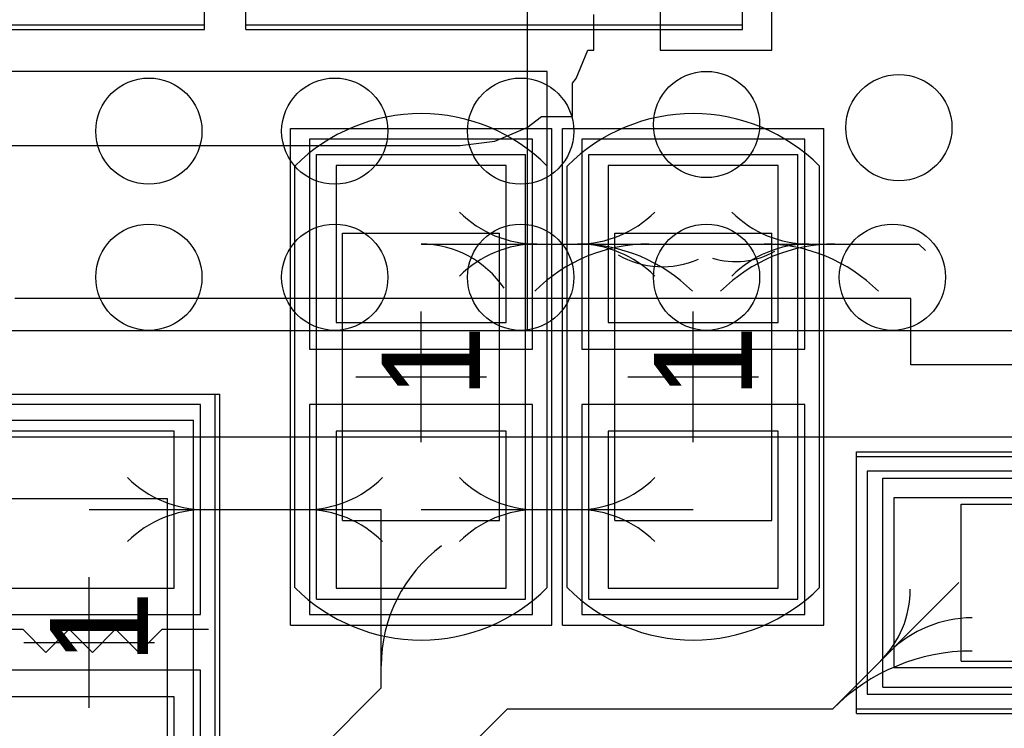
# Model space of a CAD drawing. Extents: x 772.2 to 790.5, y 469.3 to 499.1.
# Tile 10 of 20: x 782.1 to 785.8, y 482.8 to 485.5. Entities that reach past the tile are written whole.
import ezdxf

# ---------------------------------------------------------------- set-up
doc = ezdxf.new("R2010")
doc.units = 0
doc.layers.get('0').update_dxf_attribs({"linetype": 'CONTINUOUS'})
for name, color, linetype in [('BOTTOMLAYER', 5, 'CONTINUOUS'), ('BOTTOMOVERLAY', 54, 'CONTINUOUS'), ('MECHANICAL15', 56, 'CONTINUOUS'), ('MECHANICAL16', 56, 'CONTINUOUS'), ('MIDLAYER1', 16, 'CONTINUOUS'), ('MIDLAYER2', 76, 'CONTINUOUS'), ('MULTILAYER', 9, 'CONTINUOUS'), ('TOPLAYER', 1, 'CONTINUOUS'), ('TOPOVERLAY', 2, 'CONTINUOUS'), ('TOPPASTE', 8, 'CONTINUOUS'), ('TOPSOLDER', 216, 'CONTINUOUS')]:
    doc.layers.add(name, color=color, linetype=linetype)

# ---------------------------------------------------------------- blocks, each defined once
blk = doc.blocks.new('0402R_27')
at = {"layer": 'MECHANICAL15'}
for p, q in [((0.850001, 0.399999), (-0.850001, 0.399999)), ((-0.850001, 0.399999), (-0.850001, -0.399999)), ((0.850001, 0.399999), (0.850001, -0.399999)), ((0.850001, -0.399999), (-0.850001, -0.399999))]:
    blk.add_line(p, q, dxfattribs=at)
at = {"layer": 'MECHANICAL16'}
for p, q in [((0.950001, 0.499999), (-0.950001, 0.499999)), ((-0.950001, 0.499999), (-0.950001, -0.499999)), ((0.950001, 0.499999), (0.950001, -0.499999)), ((0.549999, 0.299999), (-0.549999, 0.299999)), ((-0.549999, 0.299999), (-0.549999, -0.299999)), ((0.549999, 0.299999), (0.549999, -0.299999)), ((0, 0.249999), (0, -0.249999)), ((0.249999, 0), (-0.249999, 0)), ((0.549999, -0.299999), (-0.549999, -0.299999)), ((0.950001, -0.499999), (-0.950001, -0.499999))]:
    blk.add_line(p, q, dxfattribs=at)
at = {"layer": 'TOPLAYER'}
for p, q in [((-0.208001, 0.325001), (-0.807999, 0.325001)), ((-0.807999, 0.325001), (-0.807999, -0.325001)), ((-0.208001, -0.325001), (-0.208001, 0.325001)), ((0.807999, 0.325001), (0.208001, 0.325001)), ((0.208001, 0.325001), (0.208001, -0.325001)), ((0.807999, -0.325001), (0.807999, 0.325001)), ((-0.807999, -0.325001), (-0.208001, -0.325001)), ((0.208001, -0.325001), (0.807999, -0.325001))]:
    blk.add_line(p, q, dxfattribs=at)
at = {"layer": 'TOPOVERLAY'}
for p, q in [((-0.950001, 0.4826), (-0.950001, -0.4826)), ((0.950001, 0.4826), (-0.950001, 0.4826)), ((0.950001, 0.4826), (0.950001, -0.4826)), ((0.950001, -0.4826), (-0.950001, -0.4826))]:
    blk.add_line(p, q, dxfattribs=at)
at = {"layer": 'TOPPASTE'}
for p, q in [((-0.208001, 0.325001), (-0.807999, 0.325001)), ((-0.807999, 0.325001), (-0.807999, -0.325001)), ((-0.208001, -0.325001), (-0.208001, 0.325001)), ((0.807999, 0.325001), (0.208001, 0.325001)), ((0.208001, 0.325001), (0.208001, -0.325001)), ((0.807999, -0.325001), (0.807999, 0.325001)), ((-0.807999, -0.325001), (-0.208001, -0.325001)), ((0.208001, -0.325001), (0.807999, -0.325001))]:
    blk.add_line(p, q, dxfattribs=at)
at = {"layer": 'TOPSOLDER'}
for p, q in [((-0.106401, 0.426601), (-0.909599, 0.426601)), ((-0.909599, 0.426601), (-0.909599, -0.426601)), ((-0.106401, -0.426601), (-0.106401, 0.426601)), ((0.909599, 0.426601), (0.106401, 0.426601)), ((0.106401, 0.426601), (0.106401, -0.426601)), ((0.909599, -0.426601), (0.909599, 0.426601)), ((-0.909599, -0.426601), (-0.106401, -0.426601)), ((0.106401, -0.426601), (0.909599, -0.426601))]:
    blk.add_line(p, q, dxfattribs=at)
at = {"layer": 'MECHANICAL15'}
blk.add_text('1', height=0.375001, dxfattribs=at).set_placement((-0.082133, -0.22496))
blk = doc.blocks.new('L0402_28')
at = {"layer": 'MECHANICAL15'}
for p, q in [((-0.850001, 0.399999), (0.850001, 0.399999)), ((-0.850001, 0.399999), (-0.850001, -0.399999)), ((0.850001, 0.399999), (0.850001, -0.399999)), ((-0.850001, -0.399999), (0.850001, -0.399999))]:
    blk.add_line(p, q, dxfattribs=at)
at = {"layer": 'MECHANICAL16'}
for p, q in [((-0.950001, 0.499999), (0.950001, 0.499999)), ((-0.950001, 0.499999), (-0.950001, -0.499999)), ((0.950001, 0.499999), (0.950001, -0.499999)), ((-0.549999, 0.299999), (0.549999, 0.299999)), ((-0.549999, 0.299999), (-0.549999, -0.299999)), ((0.549999, 0.299999), (0.549999, -0.299999)), ((0, 0.249999), (0, -0.249999)), ((-0.249999, 0), (0.249999, 0)), ((-0.549999, -0.299999), (0.549999, -0.299999)), ((-0.950001, -0.499999), (0.950001, -0.499999))]:
    blk.add_line(p, q, dxfattribs=at)
at = {"layer": 'TOPLAYER'}
for p, q in [((-0.208001, 0.325001), (-0.807999, 0.325001)), ((-0.807999, 0.325001), (-0.807999, -0.325001)), ((-0.208001, -0.325001), (-0.208001, 0.325001)), ((0.807999, 0.325001), (0.208001, 0.325001)), ((0.208001, 0.325001), (0.208001, -0.325001)), ((0.807999, -0.325001), (0.807999, 0.325001)), ((-0.807999, -0.325001), (-0.208001, -0.325001)), ((0.208001, -0.325001), (0.807999, -0.325001))]:
    blk.add_line(p, q, dxfattribs=at)
at = {"layer": 'TOPOVERLAY'}
for p, q in [((-0.950001, 0.4826), (-0.950001, -0.4826)), ((-0.950001, 0.4826), (0.950001, 0.4826)), ((0.0508, 0.4572), (0.0508, 0.254)), ((0.950001, 0.4826), (0.950001, -0.4826)), ((0.0508, 0.254), (-0.0381, 0.1651)), ((-0.0381, 0.1651), (0.0508, 0.0762)), ((0.0508, 0.0762), (-0.0381, -0.0127)), ((-0.0381, -0.0127), (0.0508, -0.1016)), ((0.0508, -0.1016), (-0.0381, -0.1905)), ((-0.0381, -0.1905), (0.0508, -0.2794)), ((0.0508, -0.2794), (0.0508, -0.4572)), ((-0.950001, -0.4826), (0.950001, -0.4826))]:
    blk.add_line(p, q, dxfattribs=at)
at = {"layer": 'TOPPASTE'}
for p, q in [((-0.208001, 0.325001), (-0.807999, 0.325001)), ((-0.807999, 0.325001), (-0.807999, -0.325001)), ((-0.208001, -0.325001), (-0.208001, 0.325001)), ((0.807999, 0.325001), (0.208001, 0.325001)), ((0.208001, 0.325001), (0.208001, -0.325001)), ((0.807999, -0.325001), (0.807999, 0.325001)), ((-0.807999, -0.325001), (-0.208001, -0.325001)), ((0.208001, -0.325001), (0.807999, -0.325001))]:
    blk.add_line(p, q, dxfattribs=at)
at = {"layer": 'TOPSOLDER'}
for p, q in [((-0.106401, 0.426601), (-0.909599, 0.426601)), ((-0.909599, 0.426601), (-0.909599, -0.426601)), ((-0.106401, -0.426601), (-0.106401, 0.426601)), ((0.909599, 0.426601), (0.106401, 0.426601)), ((0.106401, 0.426601), (0.106401, -0.426601)), ((0.909599, -0.426601), (0.909599, 0.426601)), ((-0.909599, -0.426601), (-0.106401, -0.426601)), ((0.106401, -0.426601), (0.909599, -0.426601))]:
    blk.add_line(p, q, dxfattribs=at)
at = {"layer": 'MECHANICAL15'}
blk.add_text('1', height=0.375001, dxfattribs=at).set_placement((-0.082133, -0.22496))
blk = doc.blocks.new('0402C_37')
at = {"layer": 'MECHANICAL15'}
for p, q in [((-0.850001, 0.399999), (0.850001, 0.399999)), ((-0.850001, 0.399999), (-0.850001, -0.399999)), ((0.850001, 0.399999), (0.850001, -0.399999)), ((-0.850001, -0.399999), (0.850001, -0.399999))]:
    blk.add_line(p, q, dxfattribs=at)
at = {"layer": 'MECHANICAL16'}
for p, q in [((-0.950001, 0.499999), (0.950001, 0.499999)), ((-0.950001, 0.499999), (-0.950001, -0.499999)), ((0.950001, 0.499999), (0.950001, -0.499999)), ((-0.549999, 0.299999), (0.549999, 0.299999)), ((-0.549999, 0.299999), (-0.549999, -0.299999)), ((0.549999, 0.299999), (0.549999, -0.299999)), ((0, 0.249999), (0, -0.249999)), ((-0.249999, 0), (0.249999, 0)), ((-0.549999, -0.299999), (0.549999, -0.299999)), ((-0.950001, -0.499999), (0.950001, -0.499999))]:
    blk.add_line(p, q, dxfattribs=at)
at = {"layer": 'TOPLAYER'}
for p, q in [((-0.208001, 0.325001), (-0.807999, 0.325001)), ((-0.807999, 0.325001), (-0.807999, -0.325001)), ((-0.208001, -0.325001), (-0.208001, 0.325001)), ((0.807999, 0.325001), (0.208001, 0.325001)), ((0.208001, 0.325001), (0.208001, -0.325001)), ((0.807999, -0.325001), (0.807999, 0.325001)), ((-0.807999, -0.325001), (-0.208001, -0.325001)), ((0.208001, -0.325001), (0.807999, -0.325001))]:
    blk.add_line(p, q, dxfattribs=at)
at = {"layer": 'TOPOVERLAY'}
for p, q in [((-0.806265, 0.4826), (-0.807319, 0.481546)), ((-0.806265, 0.4826), (0.806265, 0.4826)), ((0.806265, 0.4826), (0.807316, 0.481548)), ((-0.806262, -0.4826), (0.806262, -0.4826))]:
    blk.add_line(p, q, dxfattribs=at)
for centre, radius, start, end in [((-0.325768, -0.000003), 0.68101, 135.000184, 225.125), ((0.325765, -0.000003), 0.681015, -45.125, 44.999816)]:
    blk.add_arc(centre, radius, start, end, dxfattribs=at)
at = {"layer": 'TOPPASTE'}
for p, q in [((-0.208001, 0.325001), (-0.807999, 0.325001)), ((-0.807999, 0.325001), (-0.807999, -0.325001)), ((-0.208001, -0.325001), (-0.208001, 0.325001)), ((0.807999, 0.325001), (0.208001, 0.325001)), ((0.208001, 0.325001), (0.208001, -0.325001)), ((0.807999, -0.325001), (0.807999, 0.325001)), ((-0.807999, -0.325001), (-0.208001, -0.325001)), ((0.208001, -0.325001), (0.807999, -0.325001))]:
    blk.add_line(p, q, dxfattribs=at)
at = {"layer": 'TOPSOLDER'}
for p, q in [((-0.106401, 0.426601), (-0.909599, 0.426601)), ((-0.909599, 0.426601), (-0.909599, -0.426601)), ((-0.106401, -0.426601), (-0.106401, 0.426601)), ((0.909599, 0.426601), (0.106401, 0.426601)), ((0.106401, 0.426601), (0.106401, -0.426601)), ((0.909599, -0.426601), (0.909599, 0.426601)), ((-0.909599, -0.426601), (-0.106401, -0.426601)), ((0.106401, -0.426601), (0.909599, -0.426601))]:
    blk.add_line(p, q, dxfattribs=at)
at = {"layer": 'MECHANICAL15'}
blk.add_text('1', height=0.375001, dxfattribs=at).set_placement((-0.082133, -0.22496))
blk = doc.blocks.new('0402C_41')
at = {"layer": 'MECHANICAL15'}
for p, q in [((-0.850001, 0.399999), (0.850001, 0.399999)), ((-0.850001, 0.399999), (-0.850001, -0.399999)), ((0.850001, 0.399999), (0.850001, -0.399999)), ((-0.850001, -0.399999), (0.850001, -0.399999))]:
    blk.add_line(p, q, dxfattribs=at)
at = {"layer": 'MECHANICAL16'}
for p, q in [((-0.950001, 0.499999), (0.950001, 0.499999)), ((-0.950001, 0.499999), (-0.950001, -0.499999)), ((0.950001, 0.499999), (0.950001, -0.499999)), ((-0.549999, 0.299999), (0.549999, 0.299999)), ((-0.549999, 0.299999), (-0.549999, -0.299999)), ((0.549999, 0.299999), (0.549999, -0.299999)), ((0, 0.249999), (0, -0.249999)), ((-0.249999, 0), (0.249999, 0)), ((-0.549999, -0.299999), (0.549999, -0.299999)), ((-0.950001, -0.499999), (0.950001, -0.499999))]:
    blk.add_line(p, q, dxfattribs=at)
at = {"layer": 'TOPLAYER'}
for p, q in [((-0.208001, 0.325001), (-0.807999, 0.325001)), ((-0.807999, 0.325001), (-0.807999, -0.325001)), ((-0.208001, -0.325001), (-0.208001, 0.325001)), ((0.807999, 0.325001), (0.208001, 0.325001)), ((0.208001, 0.325001), (0.208001, -0.325001)), ((0.807999, -0.325001), (0.807999, 0.325001)), ((-0.807999, -0.325001), (-0.208001, -0.325001)), ((0.208001, -0.325001), (0.807999, -0.325001))]:
    blk.add_line(p, q, dxfattribs=at)
at = {"layer": 'TOPOVERLAY'}
for p, q in [((-0.806265, 0.4826), (-0.807319, 0.481546)), ((-0.806265, 0.4826), (0.806265, 0.4826)), ((0.806265, 0.4826), (0.807316, 0.481548)), ((-0.806262, -0.4826), (0.806262, -0.4826))]:
    blk.add_line(p, q, dxfattribs=at)
for centre, radius, start, end in [((-0.325768, -0.000003), 0.68101, 135.000184, 225.125), ((0.325765, -0.000003), 0.681015, -45.125, 44.999816)]:
    blk.add_arc(centre, radius, start, end, dxfattribs=at)
at = {"layer": 'TOPPASTE'}
for p, q in [((-0.208001, 0.325001), (-0.807999, 0.325001)), ((-0.807999, 0.325001), (-0.807999, -0.325001)), ((-0.208001, -0.325001), (-0.208001, 0.325001)), ((0.807999, 0.325001), (0.208001, 0.325001)), ((0.208001, 0.325001), (0.208001, -0.325001)), ((0.807999, -0.325001), (0.807999, 0.325001)), ((-0.807999, -0.325001), (-0.208001, -0.325001)), ((0.208001, -0.325001), (0.807999, -0.325001))]:
    blk.add_line(p, q, dxfattribs=at)
at = {"layer": 'TOPSOLDER'}
for p, q in [((-0.106401, 0.426601), (-0.909599, 0.426601)), ((-0.909599, 0.426601), (-0.909599, -0.426601)), ((-0.106401, -0.426601), (-0.106401, 0.426601)), ((0.909599, 0.426601), (0.106401, 0.426601)), ((0.106401, 0.426601), (0.106401, -0.426601)), ((0.909599, -0.426601), (0.909599, 0.426601)), ((-0.909599, -0.426601), (-0.106401, -0.426601)), ((0.106401, -0.426601), (0.909599, -0.426601))]:
    blk.add_line(p, q, dxfattribs=at)
at = {"layer": 'MECHANICAL15'}
blk.add_text('1', height=0.375001, dxfattribs=at).set_placement((-0.082133, -0.22496))
blk = doc.blocks.new('0402R_64')
at = {"layer": 'MECHANICAL15'}
for p, q in [((-0.850001, 0.399999), (-0.850001, -0.399999)), ((0.850001, 0.399999), (-0.850001, 0.399999)), ((0.850001, 0.399999), (0.850001, -0.399999)), ((0.850001, -0.399999), (-0.850001, -0.399999))]:
    blk.add_line(p, q, dxfattribs=at)
at = {"layer": 'MECHANICAL16'}
for p, q in [((-0.950001, 0.499999), (-0.950001, -0.499999)), ((0.950001, 0.499999), (-0.950001, 0.499999)), ((0.950001, 0.499999), (0.950001, -0.499999)), ((-0.549999, 0.299999), (-0.549999, -0.299999)), ((0.549999, 0.299999), (-0.549999, 0.299999)), ((0.549999, 0.299999), (0.549999, -0.299999)), ((0, 0.249999), (0, -0.249999)), ((0.249999, 0), (-0.249999, 0)), ((0.549999, -0.299999), (-0.549999, -0.299999)), ((0.950001, -0.499999), (-0.950001, -0.499999))]:
    blk.add_line(p, q, dxfattribs=at)
at = {"layer": 'TOPLAYER'}
for p, q in [((-0.208001, 0.325001), (-0.807999, 0.325001)), ((-0.807999, 0.325001), (-0.807999, -0.325001)), ((-0.208001, -0.325001), (-0.208001, 0.325001)), ((0.807999, 0.325001), (0.208001, 0.325001)), ((0.208001, 0.325001), (0.208001, -0.325001)), ((0.807999, -0.325001), (0.807999, 0.325001)), ((-0.807999, -0.325001), (-0.208001, -0.325001)), ((0.208001, -0.325001), (0.807999, -0.325001))]:
    blk.add_line(p, q, dxfattribs=at)
at = {"layer": 'TOPOVERLAY'}
for p, q in [((0.950001, 0.4826), (-0.950001, 0.4826)), ((-0.950001, 0.4826), (-0.950001, -0.4826)), ((0.950001, 0.4826), (0.950001, -0.4826)), ((0.950001, -0.4826), (-0.950001, -0.4826))]:
    blk.add_line(p, q, dxfattribs=at)
at = {"layer": 'TOPPASTE'}
for p, q in [((-0.208001, 0.325001), (-0.807999, 0.325001)), ((-0.807999, 0.325001), (-0.807999, -0.325001)), ((-0.208001, -0.325001), (-0.208001, 0.325001)), ((0.807999, 0.325001), (0.208001, 0.325001)), ((0.208001, 0.325001), (0.208001, -0.325001)), ((0.807999, -0.325001), (0.807999, 0.325001)), ((-0.807999, -0.325001), (-0.208001, -0.325001)), ((0.208001, -0.325001), (0.807999, -0.325001))]:
    blk.add_line(p, q, dxfattribs=at)
at = {"layer": 'TOPSOLDER'}
for p, q in [((-0.106401, 0.426601), (-0.909599, 0.426601)), ((-0.909599, 0.426601), (-0.909599, -0.426601)), ((-0.106401, -0.426601), (-0.106401, 0.426601)), ((0.909599, 0.426601), (0.106401, 0.426601)), ((0.106401, 0.426601), (0.106401, -0.426601)), ((0.909599, -0.426601), (0.909599, 0.426601)), ((-0.909599, -0.426601), (-0.106401, -0.426601)), ((0.106401, -0.426601), (0.909599, -0.426601))]:
    blk.add_line(p, q, dxfattribs=at)
at = {"layer": 'MECHANICAL15'}
blk.add_text('1', height=0.375001, dxfattribs=at).set_placement((-0.082133, -0.22496))
blk = doc.blocks.new('0402R_65')
at = {"layer": 'MECHANICAL15'}
for p, q in [((-0.850001, 0.399999), (-0.850001, -0.399999)), ((0.850001, 0.399999), (-0.850001, 0.399999)), ((0.850001, 0.399999), (0.850001, -0.399999)), ((0.850001, -0.399999), (-0.850001, -0.399999))]:
    blk.add_line(p, q, dxfattribs=at)
at = {"layer": 'MECHANICAL16'}
for p, q in [((-0.950001, 0.499999), (-0.950001, -0.499999)), ((0.950001, 0.499999), (-0.950001, 0.499999)), ((0.950001, 0.499999), (0.950001, -0.499999)), ((-0.549999, 0.299999), (-0.549999, -0.299999)), ((0.549999, 0.299999), (-0.549999, 0.299999)), ((0.549999, 0.299999), (0.549999, -0.299999)), ((0, 0.249999), (0, -0.249999)), ((0.249999, 0), (-0.249999, 0)), ((0.549999, -0.299999), (-0.549999, -0.299999)), ((0.950001, -0.499999), (-0.950001, -0.499999))]:
    blk.add_line(p, q, dxfattribs=at)
at = {"layer": 'TOPLAYER'}
for p, q in [((-0.208001, 0.325001), (-0.807999, 0.325001)), ((-0.807999, 0.325001), (-0.807999, -0.325001)), ((-0.208001, -0.325001), (-0.208001, 0.325001)), ((0.807999, 0.325001), (0.208001, 0.325001)), ((0.208001, 0.325001), (0.208001, -0.325001)), ((0.807999, -0.325001), (0.807999, 0.325001)), ((-0.807999, -0.325001), (-0.208001, -0.325001)), ((0.208001, -0.325001), (0.807999, -0.325001))]:
    blk.add_line(p, q, dxfattribs=at)
at = {"layer": 'TOPOVERLAY'}
for p, q in [((0.950001, 0.4826), (-0.950001, 0.4826)), ((-0.950001, 0.4826), (-0.950001, -0.4826)), ((0.950001, 0.4826), (0.950001, -0.4826)), ((0.950001, -0.4826), (-0.950001, -0.4826))]:
    blk.add_line(p, q, dxfattribs=at)
at = {"layer": 'TOPPASTE'}
for p, q in [((-0.208001, 0.325001), (-0.807999, 0.325001)), ((-0.807999, 0.325001), (-0.807999, -0.325001)), ((-0.208001, -0.325001), (-0.208001, 0.325001)), ((0.807999, 0.325001), (0.208001, 0.325001)), ((0.208001, 0.325001), (0.208001, -0.325001)), ((0.807999, -0.325001), (0.807999, 0.325001)), ((-0.807999, -0.325001), (-0.208001, -0.325001)), ((0.208001, -0.325001), (0.807999, -0.325001))]:
    blk.add_line(p, q, dxfattribs=at)
at = {"layer": 'TOPSOLDER'}
for p, q in [((-0.106401, 0.426601), (-0.909599, 0.426601)), ((-0.909599, 0.426601), (-0.909599, -0.426601)), ((-0.106401, -0.426601), (-0.106401, 0.426601)), ((0.909599, 0.426601), (0.106401, 0.426601)), ((0.106401, 0.426601), (0.106401, -0.426601)), ((0.909599, -0.426601), (0.909599, 0.426601)), ((-0.909599, -0.426601), (-0.106401, -0.426601)), ((0.106401, -0.426601), (0.909599, -0.426601))]:
    blk.add_line(p, q, dxfattribs=at)
at = {"layer": 'MECHANICAL15'}
blk.add_text('1', height=0.375001, dxfattribs=at).set_placement((-0.082133, -0.22496))

msp = doc.modelspace()

# ---------------------------------------------------------------- linework, layer by layer
at = {"layer": 'BOTTOMLAYER'}
for centre in [(784.7076, 485.0638), (785.443392, 485.051862), (782.574, 485.0384), (783.2852, 485.0384), (783.9964, 485.0384), (782.574, 484.4796), (783.2852, 484.4796), (783.9964, 484.4796), (784.7076, 484.4796), (785.4188, 484.4796)]:
    msp.add_circle(centre, 0.2032, dxfattribs=at)
at = {"layer": 'BOTTOMOVERLAY'}
msp.add_line((773.460998, 483.8692), (789.234398, 483.8692), dxfattribs=at)
at = {"layer": 'MIDLAYER1'}
for centre in [(784.7076, 485.0638), (785.443392, 485.051862), (782.574, 485.0384), (783.2852, 485.0384), (783.9964, 485.0384), (782.574, 484.4796), (783.2852, 484.4796), (783.9964, 484.4796), (784.7076, 484.4796), (785.4188, 484.4796)]:
    msp.add_circle(centre, 0.2032, dxfattribs=at)
at = {"layer": 'MIDLAYER2'}
for centre in [(784.7076, 485.0638), (785.443392, 485.051862), (782.574, 485.0384), (783.2852, 485.0384), (783.9964, 485.0384), (782.574, 484.4796), (783.2852, 484.4796), (783.9964, 484.4796), (784.7076, 484.4796), (785.4188, 484.4796)]:
    msp.add_circle(centre, 0.2032, dxfattribs=at)
at = {"layer": 'MULTILAYER'}
for centre in [(784.7076, 485.0638), (785.443392, 485.051862), (782.574, 485.0384), (783.2852, 485.0384), (783.9964, 485.0384), (782.574, 484.4796), (783.2852, 484.4796), (783.9964, 484.4796), (784.7076, 484.4796), (785.4188, 484.4796)]:
    msp.add_circle(centre, 0.2032, dxfattribs=at)
at = {"layer": 'TOPLAYER'}
for p, q in [((784.0218, 486.9434), (784.0218, 484.2764)), ((784.5298, 485.8004), (784.5298, 485.348399)), ((784.956799, 485.348399), (784.956799, 485.8004)), ((784.2758, 485.348399), (784.2758, 485.484698)), ((784.208538, 485.239408), (784.253684, 485.348399)), ((784.253684, 485.348399), (784.2758, 485.348399)), ((784.5298, 485.348399), (784.956799, 485.348399)), ((784.098, 485.267), (778.7386, 485.267)), ((784.098, 484.2764), (784.098, 485.267)), ((784.194799, 485.221504), (784.208538, 485.239408)), ((784.194799, 485.094399), (784.194799, 485.221504)), ((784.020992, 485.051862), (784.076428, 485.094399)), ((784.076428, 485.094399), (784.194799, 485.094399)), ((783.897416, 485.000676), (784.020992, 485.051862)), ((783.7648, 484.983216), (783.897416, 485.000676)), ((781.888799, 484.983216), (783.7648, 484.983216)), ((783.6154, 484.6066), (784.6568, 484.6066)), ((784.6568, 484.6066), (785.5204, 484.6066)), ((785.5204, 484.6066), (785.5458, 484.5812)), ((785.489801, 484.398599), (782.060801, 484.398599)), ((785.489801, 484.144201), (785.489801, 484.398599)), ((778.7386, 484.2764), (784.098, 484.2764)), ((784.0218, 484.2764), (787.7048, 484.2764)), ((786.531599, 484.144201), (785.489801, 484.144201)), ((782.3454, 483.5906), (783.463, 483.5906)), ((783.463, 482.908793), (783.463, 483.5906)), ((783.6154, 483.5906), (784.6568, 483.5906)), ((785.1902, 482.8286), (785.6728, 483.3112)), ((783.1328, 482.578593), (783.463, 482.908793)), ((783.5138, 482.3968), (783.9456, 482.8286)), ((783.9456, 482.8286), (785.1902, 482.8286))]:
    msp.add_line(p, q, dxfattribs=at)
for centre in [(784.7076, 485.0638), (785.443392, 485.051862), (782.574, 485.0384), (783.2852, 485.0384), (783.9964, 485.0384), (782.574, 484.4796), (783.2852, 484.4796), (783.9964, 484.4796), (784.7076, 484.4796), (785.4188, 484.4796)]:
    msp.add_circle(centre, 0.2032, dxfattribs=at)
for centre, radius, start, end in [((784.058058, 485.024257), 0.417657, 225, 270), ((784.214141, 485.024257), 0.417657, 270, 315), ((785.099458, 485.024257), 0.417657, 225, 270), ((783.615415, 484.224043), 0.382557, 33.853, 90), ((784.058058, 484.188943), 0.417657, 90, 135), ((784.486968, 483.989032), 0.617568, 90, 135), ((784.214141, 484.188943), 0.417657, 45, 90), ((784.217032, 483.989032), 0.617568, 45, 90), ((784.818418, 484.840826), 0.301643, 252.944872, 299.999872), ((785.198168, 483.989032), 0.617568, 90, 135), ((785.099458, 484.188943), 0.417657, 90, 135), ((784.928232, 483.989032), 0.617568, 45, 90), ((784.538566, 484.857306), 0.337604, 240.000128, 294.110128), ((782.788058, 484.008257), 0.417657, 225, 270), ((783.172741, 484.008257), 0.417657, 270, 315), ((784.058058, 484.008257), 0.417657, 225, 270), ((784.214141, 484.008257), 0.417657, 270, 315), ((782.788058, 483.172943), 0.417657, 90, 135), ((783.172741, 483.172943), 0.417657, 45, 90), ((784.058058, 483.172943), 0.417657, 90, 135), ((784.214141, 483.172943), 0.417657, 45, 90), ((784.035216, 482.992699), 0.572216, 126.648, 180), ((785.099141, 483.286199), 0.38796, 315, 360), ((785.7236, 482.729344), 0.447355, 90, 135), ((785.7236, 482.295738), 0.753961, 90, 135)]:
    msp.add_arc(centre, radius, start, end, dxfattribs=at)

# ---------------------------------------------------------------- block references
for name, p, rotation in [('0402R_65', (781.8374, 485.9274), 180), ('0402R_64', (783.8948, 485.9274), 180), ('0402C_41', (783.6154, 484.0986), 90), ('0402C_37', (784.6568, 484.0986), 90), ('L0402_28', (782.3454, 483.0826), 90), ('0402R_27', (786.2316, 483.3112), 180)]:
    msp.add_blockref(name, p, dxfattribs=dict(rotation=rotation))

doc.saveas('drawing.dxf')
